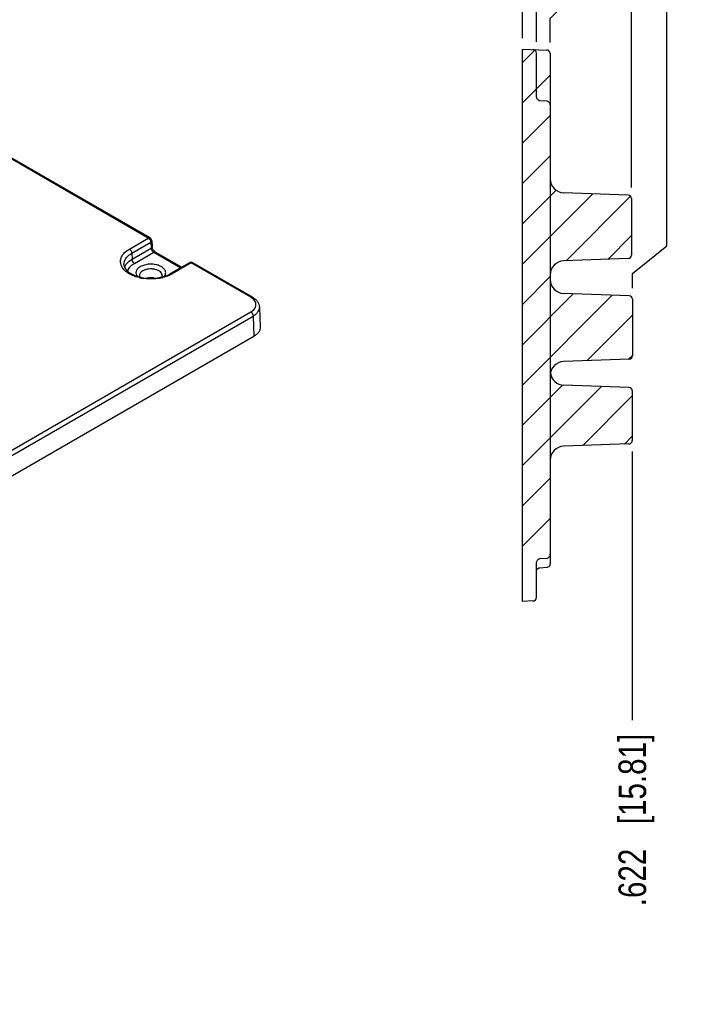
# Model space of a CAD drawing. Header units: inches. Extents: x 0 to 22, y 0 to 17.
# Tile 7 of 22: x 4.8 to 8.6, y 6.6 to 12.2. Entities that reach past the tile are written whole.
import ezdxf

# ---------------------------------------------------------------- set-up
doc = ezdxf.new("R2010")
doc.units = ezdxf.units.IN
doc.header["$LTSCALE"] = 1.21
doc.header["$MEASUREMENT"] = 0
doc.layers.get('0').update_dxf_attribs({"linetype": 'CONTINUOUS'})
doc.layers.add('DIMENSIONS', color=7, linetype='CONTINUOUS')
doc.styles.get("Standard").update_dxf_attribs({"font": 'txt', "width": 0.8})
doc.dimstyles.new('DIMSTYLE_1', dxfattribs={"dimtxt": 0.15625, "dimasz": 0.1875, "dimexe": 0.125, "dimexo": 0.0625, "dimgap": 0.09, "dimtad": 0, "dimtih": 1, "dimtoh": 1, "dimzin": 4, "dimdsep": 46, "dimtxsty": 'STANDARD', "dimblk": '_FILLED', "dimblk1": '_FILLED', "dimblk2": '_FILLED', "dimcen": 0.09, "dimadec": 0, "dimazin": 0, "dimtfac": 1, "dimtofl": 0, "dimtmove": 0, "dimatfit": 3, "dimldrblk": '_FILLED', "dimfxl": 1, "dimtolj": 1, "dimtzin": 4, "dimarcsym": 0})

# ---------------------------------------------------------------- blocks, each defined once
blk = doc.blocks.new('*D40')
at = {"layer": 'DIMENSIONS', "color": 2, "linetype": 'CONTINUOUS'}
for p, q in [((7.8484, 12.5157), (7.8484, 12.7283)), ((7.7243, 12.3894), (7.8484, 12.5157)), ((7.7243, 12.0972), (7.7243, 12.3894))]:
    blk.add_line(p, q, dxfattribs=at)
at = {"layer": 'DIMENSIONS', "color": 2, "linetype": 'CONTINUOUS', "insert": (7.7703, 12.8064), "char_height": 0.15625, "width": 1.03125, "attachment_point": 1, "rotation": 90, "line_spacing_factor": 0.9}
blk.add_mtext('.079{\\Ftxt.shx;\\W1.000000;\\H0.156250; }[2]', dxfattribs=at)
blk = doc.blocks.new('_FILLED')
at = {"color": 0, "linetype": 'BYBLOCK'}
blk.add_solid([(0, 0), (-1, 0.167), (-1, -0.167)], dxfattribs=at)
blk = doc.blocks.new('*D41')
at = {"layer": 'DIMENSIONS', "color": 2, "linetype": 'CONTINUOUS'}
blk.add_line((7.6456, 12.1189), (7.6456, 12.7283), dxfattribs=at)
at = {"layer": 'DIMENSIONS', "color": 2, "linetype": 'CONTINUOUS', "insert": (7.5674, 12.8064), "char_height": 0.15625, "width": 1.03125, "attachment_point": 1, "rotation": 90, "line_spacing_factor": 0.9}
blk.add_mtext('.000{\\Ftxt.shx;\\W1.000000;\\H0.156250; }[0]', dxfattribs=at)
blk = doc.blocks.new('*D42')
at = {"layer": 'DIMENSIONS', "color": 2, "linetype": 'CONTINUOUS'}
for p, q in [((8.0525, 12.4824), (8.0525, 12.7283)), ((7.803, 12.2307), (8.0525, 12.4824)), ((7.803, 12.0944), (7.803, 12.2307))]:
    blk.add_line(p, q, dxfattribs=at)
at = {"layer": 'DIMENSIONS', "color": 2, "linetype": 'CONTINUOUS', "insert": (7.9744, 12.8064), "char_height": 0.15625, "width": 1.03125, "attachment_point": 1, "rotation": 90, "line_spacing_factor": 0.9}
blk.add_mtext('.157{\\Ftxt.shx;\\W1.000000;\\H0.156250; }[4]', dxfattribs=at)
blk = doc.blocks.new('*D43')
at = {"layer": 'DIMENSIONS', "color": 2, "linetype": 'CONTINUOUS'}
blk.add_line((8.2633, 11.2733), (8.2633, 12.7283), dxfattribs=at)
at = {"layer": 'DIMENSIONS', "color": 2, "linetype": 'CONTINUOUS', "insert": (8.1851, 12.8064), "char_height": 0.15625, "width": 1.53125, "attachment_point": 1, "rotation": 90, "line_spacing_factor": 0.9}
blk.add_mtext('.618{\\Ftxt.shx;\\W1.000000;\\H0.156250; }[15.69]', dxfattribs=at)
blk = doc.blocks.new('*D44')
at = {"layer": 'DIMENSIONS', "color": 2, "linetype": 'CONTINUOUS'}
for p, q in [((8.4641, 10.9424), (8.4641, 12.7283)), ((8.2694, 10.7865), (8.4641, 10.9424)), ((8.2694, 10.7029), (8.2694, 10.7865))]:
    blk.add_line(p, q, dxfattribs=at)
at = {"layer": 'DIMENSIONS', "color": 2, "linetype": 'CONTINUOUS', "insert": (8.386, 12.8064), "char_height": 0.15625, "width": 1.53125, "attachment_point": 1, "rotation": 90, "line_spacing_factor": 0.9}
blk.add_mtext('.624{\\Ftxt.shx;\\W1.000000;\\H0.156250; }[15.85]', dxfattribs=at)
blk = doc.blocks.new('*D45')
at = {"layer": 'DIMENSIONS', "color": 2, "linetype": 'CONTINUOUS'}
blk.add_line((8.268, 9.7784), (8.268, 8.2583), dxfattribs=at)
at = {"layer": 'DIMENSIONS', "color": 2, "linetype": 'CONTINUOUS', "insert": (8.1899, 8.1802), "char_height": 0.15625, "width": 1.53125, "attachment_point": 3, "rotation": 90, "line_spacing_factor": 0.9}
blk.add_mtext('.622{\\Ftxt.shx;\\W1.000000;\\H0.156250; }[15.81]', dxfattribs=at)

msp = doc.modelspace()

# ---------------------------------------------------------------- hatches: boundary and pattern name
at = {"linetype": 'CONTINUOUS'}
h = msp.add_hatch(dxfattribs=at)
h.set_pattern_fill('A', color=2, scale=0.161312, angle=45, style=0, pattern_type=0)
h.set_pattern_definition([(45, (0, 0), (-0.1140646, 0.1140646), [])])
edge = h.paths.add_edge_path()
edge.add_line((7.803, 9.2584), (7.803, 9.7297))
edge.add_spline(control_points=[(7.803, 9.7297), (7.803, 9.7745), (7.8342, 9.8068), (7.879, 9.8083)], knot_values=[0, 0, 0, 0, 1, 1, 1, 1], weights=[1, 0.812893, 0.812893, 1], degree=3, periodic=0)
edge.add_line((7.879, 9.8083), (8.249, 9.8213))
edge.add_spline(control_points=[(8.268, 9.8409), (8.268, 9.8297), (8.2602, 9.8217), (8.249, 9.8213)], knot_values=[0, 0, 0, 0, 1, 1, 1, 1], weights=[1, 0.812893, 0.812893, 1], degree=3, periodic=0)
edge.add_line((8.268, 9.8409), (8.268, 10.1215))
edge.add_spline(control_points=[(8.268, 10.1215), (8.268, 10.1327), (8.2602, 10.1408), (8.249, 10.1412)], knot_values=[0, 0, 0, 0, 1, 1, 1, 1], weights=[1, 0.812893, 0.812893, 1], degree=3, periodic=0)
edge.add_line((7.879, 10.1541), (8.249, 10.1412))
edge.add_spline(control_points=[(7.8039, 10.2209), (7.8099, 10.1818), (7.8395, 10.1555), (7.879, 10.1541)], knot_values=[0, 0, 0, 0, 1, 1, 1, 1], weights=[1, 0.846657, 0.846657, 1], degree=3, periodic=0)
edge.add_spline(control_points=[(7.8039, 10.2209), (7.8099, 10.26), (7.8395, 10.2863), (7.879, 10.2876)], knot_values=[0, 0, 0, 0, 1, 1, 1, 1], weights=[1, 0.846657, 0.846657, 1], degree=3, periodic=0)
edge.add_line((8.2504, 10.3006), (7.879, 10.2876))
edge.add_spline(control_points=[(8.2694, 10.3203), (8.2694, 10.3091), (8.2616, 10.301), (8.2504, 10.3006)], knot_values=[0, 0, 0, 0, 1, 1, 1, 1], weights=[1, 0.812893, 0.812893, 1], degree=3, periodic=0)
edge.add_line((8.2694, 10.3203), (8.2694, 10.6404))
edge.add_spline(control_points=[(8.2694, 10.6404), (8.2694, 10.6516), (8.2616, 10.6597), (8.2504, 10.6601)], knot_values=[0, 0, 0, 0, 1, 1, 1, 1], weights=[1, 0.812893, 0.812893, 1], degree=3, periodic=0)
edge.add_line((8.2504, 10.6601), (7.879, 10.6731))
edge.add_spline(control_points=[(7.803, 10.7518), (7.803, 10.7069), (7.8342, 10.6746), (7.879, 10.6731)], knot_values=[0, 0, 0, 0, 1, 1, 1, 1], weights=[1, 0.812893, 0.812893, 1], degree=3, periodic=0)
edge.add_line((7.803, 10.7518), (7.803, 10.779))
edge.add_spline(control_points=[(7.803, 10.779), (7.803, 10.8239), (7.8342, 10.8562), (7.879, 10.8577)], knot_values=[0, 0, 0, 0, 1, 1, 1, 1], weights=[1, 0.812893, 0.812893, 1], degree=3, periodic=0)
edge.add_line((8.2443, 10.8705), (7.879, 10.8577))
edge.add_spline(control_points=[(8.2633, 10.8902), (8.2633, 10.879), (8.2555, 10.8709), (8.2443, 10.8705)], knot_values=[0, 0, 0, 0, 1, 1, 1, 1], weights=[1, 0.812893, 0.812893, 1], degree=3, periodic=0)
edge.add_line((8.2633, 10.8902), (8.2633, 11.2108))
edge.add_spline(control_points=[(8.2633, 11.2108), (8.2633, 11.2221), (8.2555, 11.2301), (8.2443, 11.2305)], knot_values=[0, 0, 0, 0, 1, 1, 1, 1], weights=[1, 0.812893, 0.812893, 1], degree=3, periodic=0)
edge.add_line((8.2443, 11.2305), (7.879, 11.2433))
edge.add_spline(control_points=[(7.803, 11.322), (7.803, 11.2771), (7.8342, 11.2448), (7.879, 11.2433)], knot_values=[0, 0, 0, 0, 1, 1, 1, 1], weights=[1, 0.812893, 0.812893, 1], degree=3, periodic=0)
edge.add_line((7.803, 11.322), (7.803, 12.0319))
edge.add_spline(control_points=[(7.803, 12.0319), (7.803, 12.0431), (7.7952, 12.0512), (7.784, 12.0516)], knot_values=[0, 0, 0, 0, 1, 1, 1, 1], weights=[1, 0.812893, 0.812893, 1], degree=3, periodic=0)
edge.add_line((7.6456, 12.0564), (7.784, 12.0516))
edge.add_line((7.6456, 9.2319), (7.6456, 12.0564))
edge.add_line((7.6456, 9.2319), (7.784, 9.2371))
edge.add_spline(control_points=[(7.803, 9.2584), (7.803, 9.2554), (7.802, 9.25), (7.7976, 9.2429), (7.7912, 9.2384), (7.7866, 9.2372), (7.784, 9.2371)], knot_values=[0, 0, 0, 0, 0.25, 0.5, 0.75, 1, 1, 1, 1], degree=3, periodic=0)

# ---------------------------------------------------------------- linework, layer by layer
at = {"color": 7, "linetype": 'CONTINUOUS'}
for p, q in [((7.6456, 8.9302), (7.6456, 12.0564)), ((7.6456, 12.0564), (7.784, 12.0516)), ((5.5256, 10.9867), (3.7186, 12.0301)), ((5.5354, 10.9877), (3.7284, 12.0311)), ((7.7243, 11.796), (7.7243, 12.0347)), ((7.803, 12.0319), (7.803, 9.1427)), ((7.7847, 11.7613), (7.744, 11.7641)), ((8.2443, 11.2305), (7.879, 11.2433)), ((8.2633, 11.2108), (8.2633, 10.8902)), ((5.4183, 10.9248), (5.5256, 10.9867)), ((5.4322, 10.9013), (5.5395, 10.9632)), ((5.4332, 10.8674), (5.5415, 10.9299)), ((5.5395, 10.9632), (5.5415, 10.9299)), ((5.5452, 10.9719), (5.5472, 10.9386)), ((5.4322, 10.9013), (5.4332, 10.8674)), ((5.4471, 10.8439), (5.5563, 10.9069)), ((5.5563, 10.9069), (5.709, 10.8188)), ((5.5662, 10.9079), (5.7147, 10.8221)), ((8.2443, 10.8705), (7.879, 10.8577)), ((5.7586, 10.8475), (5.6514, 10.7855)), ((5.7685, 10.8465), (5.6612, 10.7846)), ((6.1059, 10.6516), (5.7685, 10.8465)), ((6.1158, 10.6526), (5.7783, 10.8475)), ((6.1124, 10.6476), (6.1059, 10.6516)), ((8.2504, 10.6601), (7.879, 10.6731)), ((6.1553, 10.5964), (6.1601, 10.4834)), ((8.2694, 10.6404), (8.2694, 10.3203)), ((4.3042, 9.5285), (6.1059, 10.5688)), ((4.3181, 9.5049), (6.1198, 10.5452)), ((6.1198, 10.5452), (6.1233, 10.4302)), ((6.1233, 10.4302), (4.3216, 9.3899)), ((8.2504, 10.3006), (7.879, 10.2876)), ((8.249, 10.1412), (7.879, 10.1541)), ((8.268, 10.1215), (8.268, 9.8409)), ((8.249, 9.8213), (7.879, 9.8083)), ((7.744, 9.1723), (7.7847, 9.1751)), ((7.7243, 8.952), (7.7243, 9.1405)), ((7.7439, 9.1204), (7.7846, 9.123)), ((7.7053, 8.9323), (7.6456, 8.9302))]:
    msp.add_line(p, q, dxfattribs=at)
for points in [[(7.744, 11.7641), (7.7427, 11.7643), (7.7367, 11.767), (7.7316, 11.7723), (7.7278, 11.7795), (7.7253, 11.7884), (7.7243, 11.7985), (7.7243, 11.8009)], [(5.5583, 10.9146), (5.5536, 10.921), (5.55, 10.928), (5.5478, 10.9345), (5.5472, 10.9386)], [(5.5662, 10.9079), (5.5632, 10.91), (5.5583, 10.9146)], [(7.7243, 9.1355), (7.7243, 9.1372), (7.7252, 9.1473), (7.7276, 9.1563), (7.7313, 9.1637), (7.7363, 9.1692), (7.7423, 9.1721), (7.744, 9.1723)], [(7.7243, 9.0967), (7.7243, 9.0983), (7.7255, 9.1061), (7.7282, 9.112), (7.7324, 9.1163), (7.7381, 9.1193), (7.7439, 9.1204)]]:
    msp.add_lwpolyline(points, dxfattribs=at)
for centre, radius, start, end in [((7.7046, 12.0347), 0.0197, 0, 88), ((7.7834, 12.0319), 0.0197, 0, 88), ((7.7834, 11.7416), 0.0197, 0, 86.0607), ((7.8818, 11.322), 0.0787, 179.9998, 268), ((8.2436, 11.2108), 0.0197, 359.9998, 88), ((5.5256, 10.9707), 0.0197, 3.4622, 60.0139), ((8.2436, 10.8902), 0.0197, 272, 360), ((5.7685, 10.8304), 0.0197, 59.9984, 120.0016), ((7.8818, 10.779), 0.0787, 92, 180), ((5.5332, 10.9943), 0.2347, 255.1315, 257.8636), ((5.5365, 11.0256), 0.2699, 256.4129, 261.505), ((5.5436, 11.0071), 0.2477, 280.5151, 281.1818), ((5.5428, 11.027), 0.2713, 279.8527, 280.2442), ((5.5448, 11.0166), 0.2607, 280.2152, 283.8753), ((5.5444, 11.0026), 0.2431, 281.1803, 282.4727), ((5.5463, 10.9941), 0.2344, 282.4649, 284.8489), ((5.5771, 10.9303), 0.1683, 297.1878, 299.9795), ((7.8818, 10.7518), 0.0787, 179.9998, 268), ((8.2497, 10.6404), 0.0197, 359.9998, 88), ((8.2497, 10.3203), 0.0197, 272, 360), ((7.8818, 10.2089), 0.0787, 92, 180), ((7.8818, 10.2328), 0.0787, 188.7049, 268), ((8.2483, 10.1215), 0.0197, 359.9998, 88), ((8.2483, 9.8409), 0.0197, 272, 360), ((7.8818, 9.7297), 0.0787, 92, 180), ((7.7834, 9.1948), 0.0197, 273.9393, 360), ((7.7833, 9.1427), 0.0197, 295.283, 359.9952), ((7.7046, 8.952), 0.0197, 272, 360)]:
    msp.add_arc(centre, radius, start, end, dxfattribs=at)
for points, knots in [([(5.5256, 10.9867), (5.5272, 10.9877), (5.5304, 10.989), (5.5341, 10.9885), (5.5354, 10.9877)], [0, 0, 0, 0, 0.550762, 1, 1, 1, 1]), ([(5.5256, 10.9867), (5.5296, 10.9844), (5.536, 10.9771), (5.5393, 10.9679), (5.5395, 10.9632)], [0, 0, 0, 0, 0.497808, 1, 1, 1, 1]), ([(5.5395, 10.9632), (5.5412, 10.9642), (5.544, 10.9666), (5.5453, 10.9703), (5.5452, 10.9719)], [0, 0, 0, 0, 0.553783, 1, 1, 1, 1]), ([(5.5472, 10.9386), (5.5473, 10.937), (5.5461, 10.9333), (5.5432, 10.931), (5.5415, 10.9299)], [0, 0, 0, 0, 0.446229, 1, 1, 1, 1]), ([(5.5415, 10.9299), (5.5419, 10.9253), (5.5457, 10.9164), (5.5523, 10.9093), (5.5563, 10.9069)], [0, 0, 0, 0, 0.49782, 1, 1, 1, 1]), ([(5.3735, 10.8298), (5.3699, 10.8377), (5.3659, 10.8553), (5.3728, 10.8825), (5.3912, 10.9067), (5.4085, 10.9192), (5.4183, 10.9248)], [0, 0, 0, 0, 0.225988, 0.452632, 0.706122, 1, 1, 1, 1]), ([(5.3877, 10.837), (5.3875, 10.843), (5.3892, 10.8554), (5.3982, 10.8729), (5.4129, 10.8887), (5.4253, 10.8973), (5.4322, 10.9013)], [0, 0, 0, 0, 0.217928, 0.450411, 0.709475, 1, 1, 1, 1]), ([(5.4183, 10.9248), (5.4223, 10.9225), (5.4288, 10.9151), (5.4321, 10.906), (5.4322, 10.9013)], [0, 0, 0, 0, 0.497777, 1, 1, 1, 1]), ([(5.5662, 10.9079), (5.5649, 10.9087), (5.5612, 10.9092), (5.558, 10.9079), (5.5563, 10.9069)], [0, 0, 0, 0, 0.449219, 1, 1, 1, 1]), ([(5.4731, 10.7633), (5.4615, 10.7661), (5.4394, 10.7732), (5.4031, 10.7918), (5.3809, 10.8133), (5.3735, 10.8298)], [0, 0, 0, 0, 0.293372, 0.560347, 1, 1, 1, 1]), ([(5.3877, 10.837), (5.3879, 10.8339), (5.389, 10.8273), (5.3932, 10.8175), (5.4002, 10.8076), (5.414, 10.7938), (5.4382, 10.7788), (5.4607, 10.7708), (5.473, 10.7675)], [0, 0, 0, 0, 0.080784, 0.1704, 0.273052, 0.390677, 0.670376, 1, 1, 1, 1]), ([(5.3913, 10.8207), (5.3916, 10.8217), (5.3928, 10.8255), (5.3945, 10.8291), (5.3959, 10.8318)], [0, 0, 0, 0, 0.245357, 1, 1, 1, 1]), ([(5.3959, 10.8318), (5.3978, 10.8352), (5.4074, 10.8497), (5.4216, 10.8607), (5.4332, 10.8674)], [0, 0, 0, 0, 0.226042, 1, 1, 1, 1]), ([(5.4095, 10.7985), (5.4103, 10.8029), (5.4134, 10.8117), (5.4215, 10.8238), (5.433, 10.8348), (5.4421, 10.841), (5.4471, 10.8439)], [0, 0, 0, 0, 0.218649, 0.45467, 0.714525, 1, 1, 1, 1]), ([(5.4471, 10.8439), (5.4431, 10.8462), (5.4367, 10.8536), (5.4334, 10.8627), (5.4332, 10.8674)], [0, 0, 0, 0, 0.497777, 1, 1, 1, 1]), ([(5.4802, 10.8248), (5.4747, 10.8216), (5.4652, 10.8146), (5.4573, 10.8024), (5.4552, 10.7923), (5.4559, 10.7821), (5.4594, 10.775), (5.4625, 10.7709)], [0, 0, 0, 0, 0.291198, 0.53731, 0.650516, 0.762494, 1, 1, 1, 1]), ([(5.6168, 10.7707), (5.6204, 10.7754), (5.6243, 10.7838), (5.624, 10.7955), (5.6211, 10.804), (5.6157, 10.812), (5.6051, 10.8221), (5.5867, 10.8319), (5.5606, 10.8385), (5.5322, 10.8398), (5.5046, 10.8356), (5.4876, 10.8291), (5.4802, 10.8248)], [0, 0, 0, 0, 0.093855, 0.138444, 0.184571, 0.234438, 0.289418, 0.41568, 0.560401, 0.713894, 0.864141, 1, 1, 1, 1]), ([(5.7685, 10.8465), (5.7668, 10.8474), (5.7636, 10.8488), (5.76, 10.8482), (5.7586, 10.8475)], [0, 0, 0, 0, 0.550776, 1, 1, 1, 1]), ([(5.7685, 10.8465), (5.7701, 10.8474), (5.7734, 10.8488), (5.777, 10.8482), (5.7783, 10.8475)], [0, 0, 0, 0, 0.550776, 1, 1, 1, 1]), ([(5.4941, 10.8013), (5.4912, 10.7996), (5.4859, 10.7959), (5.4796, 10.7892), (5.4758, 10.7818), (5.4751, 10.7765), (5.4752, 10.774)], [0, 0, 0, 0, 0.290329, 0.549628, 0.782098, 1, 1, 1, 1]), ([(5.4784, 10.7666), (5.4778, 10.7673), (5.4763, 10.7695), (5.4753, 10.7722), (5.4752, 10.774)], [0, 0, 0, 0, 0.336572, 1, 1, 1, 1]), ([(5.4839, 10.7649), (5.501, 10.7612), (5.5362, 10.7575), (5.5714, 10.7603), (5.5887, 10.7636)], [0, 0, 0, 0, 0.498528, 1, 1, 1, 1]), ([(5.6043, 10.774), (5.6045, 10.7777), (5.6026, 10.7859), (5.594, 10.7961), (5.5811, 10.8042), (5.5649, 10.8098), (5.5466, 10.8125), (5.5277, 10.8121), (5.5099, 10.8085), (5.4989, 10.804), (5.4941, 10.8013)], [0, 0, 0, 0, 0.086711, 0.185397, 0.302133, 0.435724, 0.58045, 0.728288, 0.870672, 1, 1, 1, 1]), ([(5.5893, 10.7597), (5.5817, 10.7584), (5.551, 10.7544), (5.5197, 10.7552), (5.4967, 10.7587)], [0, 0, 0, 0, 0.248179, 1, 1, 1, 1]), ([(5.5592, 10.7604), (5.556, 10.761), (5.5429, 10.7628), (5.5295, 10.7622), (5.5198, 10.7603)], [0, 0, 0, 0, 0.248598, 1, 1, 1, 1]), ([(5.6043, 10.774), (5.6043, 10.7735), (5.604, 10.7709), (5.6026, 10.7685), (5.6013, 10.7668)], [0, 0, 0, 0, 0.182302, 1, 1, 1, 1]), ([(5.6064, 10.7675), (5.6106, 10.7686), (5.6261, 10.7732), (5.6411, 10.7796), (5.6514, 10.7855)], [0, 0, 0, 0, 0.266152, 1, 1, 1, 1]), ([(5.654, 10.7806), (5.6505, 10.7788), (5.6355, 10.7717), (5.6196, 10.7666), (5.6074, 10.7635)], [0, 0, 0, 0, 0.238475, 1, 1, 1, 1]), ([(5.6612, 10.7846), (5.6596, 10.7855), (5.6563, 10.7869), (5.6527, 10.7863), (5.6514, 10.7855)], [0, 0, 0, 0, 0.550783, 1, 1, 1, 1]), ([(6.1059, 10.6516), (6.1076, 10.6526), (6.1108, 10.6539), (6.1144, 10.6534), (6.1158, 10.6526)], [0, 0, 0, 0, 0.550783, 1, 1, 1, 1]), ([(6.1059, 10.5688), (6.1101, 10.5712), (6.1178, 10.5764), (6.1271, 10.5859), (6.1334, 10.5963), (6.1361, 10.6073), (6.1352, 10.6186), (6.1307, 10.6293), (6.1229, 10.6393), (6.1161, 10.6449), (6.1124, 10.6476)], [0, 0, 0, 0, 0.147054, 0.279675, 0.399371, 0.510628, 0.620021, 0.734685, 0.860294, 1, 1, 1, 1]), ([(6.1158, 10.6526), (6.1213, 10.6494), (6.1315, 10.6423), (6.1441, 10.629), (6.1527, 10.6135), (6.1551, 10.6021), (6.1553, 10.5964)], [0, 0, 0, 0, 0.266825, 0.51949, 0.76158, 1, 1, 1, 1]), ([(6.1198, 10.5452), (6.1253, 10.5484), (6.1352, 10.5552), (6.1469, 10.5678), (6.1541, 10.5817), (6.1555, 10.5917), (6.1553, 10.5964)], [0, 0, 0, 0, 0.290485, 0.5496, 0.782066, 1, 1, 1, 1]), ([(6.1059, 10.5688), (6.11, 10.5664), (6.1164, 10.5591), (6.1197, 10.5499), (6.1198, 10.5452)], [0, 0, 0, 0, 0.497777, 1, 1, 1, 1]), ([(6.1601, 10.4834), (6.1603, 10.4785), (6.1589, 10.4682), (6.1514, 10.4537), (6.1393, 10.4406), (6.129, 10.4335), (6.1233, 10.4302)], [0, 0, 0, 0, 0.217934, 0.4504, 0.709515, 1, 1, 1, 1])]:
    msp.add_open_spline(points, degree=3, knots=knots, dxfattribs=at)
msp.add_open_spline([(7.7846, 9.123), (7.7871, 9.1232), (7.7895, 9.1238), (7.7918, 9.1249)], degree=3, dxfattribs=at)

# ---------------------------------------------------------------- dimensions: what is measured, and where the dimension line sits
at = {"layer": 'DIMENSIONS', "color": 2, "linetype": 'CONTINUOUS'}
for feature_location, offset, dtype, origin, picture, middle in [((8.2633, 11.2733), (0, 1.4549), 1, (7.6456, 11.2108), '*D43', (8.2633, 13.572)), ((8.2694, 10.7029), (0.1948, 2.0254), 0, (7.6456, 10.6404), '*D44', (8.4641, 13.572)), ((7.6455551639, 12.1189151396), (0, 0.609375), 1, (7.6455551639, 12.0564151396), '*D41', (7.6455551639, 13.3220401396)), ((7.7243, 12.0972), (0.1241, 0.6311), 0, (7.6456, 12.0564), '*D40', (7.8484, 13.322)), ((7.803, 12.0944), (0.2495, 0.6339), 0, (7.6456, 12.0319), '*D42', (8.0525, 13.322)), ((8.268, 9.7784), (0, -1.5201), 1, (7.6456, 9.8409), '*D45', (8.268, 7.4146))]:
    dim = msp.add_ordinate_dim(feature_location=feature_location, offset=offset, dtype=dtype, origin=origin, dimstyle='DIMSTYLE_1', override={"dimtad": 1, "dimtih": 0, "dimtoh": 0}, dxfattribs=at)
    dim.commit()
    dim.dimension.update_dxf_attribs({"geometry": picture, "text_midpoint": middle})

doc.saveas('drawing.dxf')
